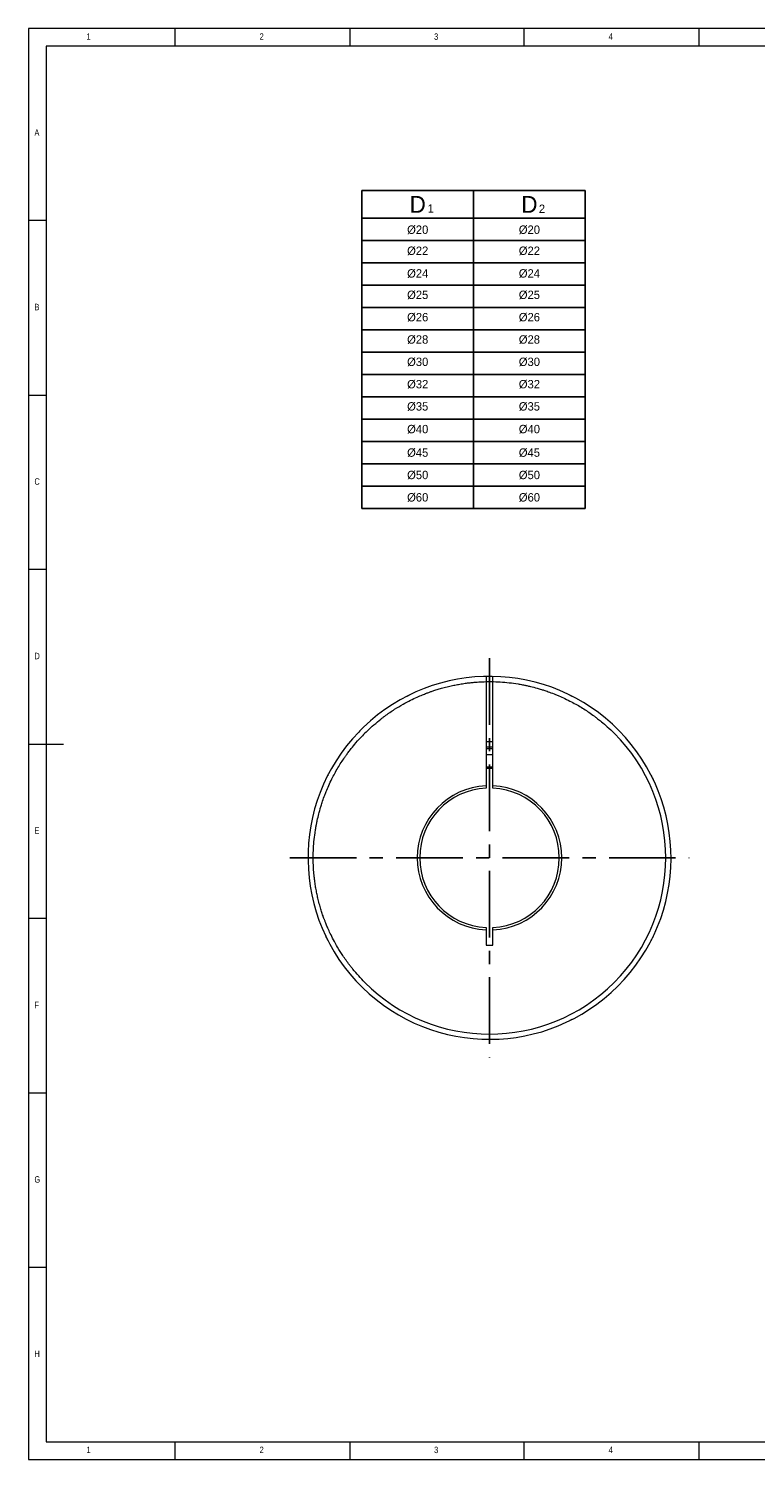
# Model space of a CAD drawing. Header units: millimetres. Extents: x 5 to 589, y 5 to 415.
# Tile 1 of 4: x 5 to 213, y 5 to 415. Entities that reach past the tile are written whole.
import ezdxf

# ---------------------------------------------------------------- set-up
doc = ezdxf.new("R2010")
doc.units = ezdxf.units.MM
doc.header["$LTSCALE"] = 3
doc.linetypes.add('CENTER', pattern=[10.16, 6.35, -1.27, 1.27, -1.27])
doc.styles.add('SLDTEXTSTYLE0', font='TXT', dxfattribs={"width": 0.75})

msp = doc.modelspace()

# ---------------------------------------------------------------- linework, layer by layer
at = {"color": 7, "linetype": 'Continuous', "lineweight": 0}
for p, q in [((589, 415), (5, 415)), ((5, 415), (5, 5)), ((47, 410), (47, 415)), ((97, 415), (97, 410)), ((147, 410), (147, 415)), ((197, 415), (197, 410)), ((584, 410), (10, 410)), ((10, 410), (10, 10)), ((10, 360), (5, 360)), ((5, 310), (10, 310)), ((10, 260), (5, 260)), ((5, 210), (15, 210)), ((10, 160), (5, 160)), ((5, 110), (10, 110)), ((10, 60), (5, 60)), ((10, 10), (399.0549, 10)), ((47, 5), (47, 10)), ((97, 10), (97, 5)), ((147, 5), (147, 10)), ((197, 10), (197, 5)), ((5, 5), (589, 5))]:
    msp.add_line(p, q, dxfattribs=at)
for p, q in [((100.4643, 368.6371), (100.4643, 277.4371)), ((100.4643, 368.6371), (164.4643, 368.6371)), ((164.4643, 368.6371), (164.4643, 277.4371)), ((100.4643, 277.4371), (164.4643, 277.4371))]:
    msp.add_line(p, q)
at = {"color": 4}
for p, q in [((132.4643, 368.6371), (132.4643, 277.4371)), ((100.4643, 360.6371), (164.4643, 360.6371))]:
    msp.add_line(p, q, dxfattribs=at)
at = {"color": 1}
for p, q in [((100.4643, 354.2371), (164.4643, 354.2371)), ((100.4643, 347.8371), (164.4643, 347.8371)), ((100.4643, 341.4371), (164.4643, 341.4371)), ((100.4643, 335.0371), (164.4643, 335.0371)), ((100.4643, 328.6371), (164.4643, 328.6371)), ((100.4643, 322.2371), (164.4643, 322.2371)), ((100.4643, 315.8371), (164.4643, 315.8371)), ((100.4643, 309.4371), (164.4643, 309.4371)), ((100.4643, 303.0371), (164.4643, 303.0371)), ((100.4643, 296.6371), (164.4643, 296.6371)), ((100.4643, 290.2371), (164.4643, 290.2371)), ((100.4643, 283.8371), (164.4643, 283.8371))]:
    msp.add_line(p, q, dxfattribs=at)
at = {"color": 1, "linetype": 'CENTER'}
for p, q in [((137.0335, 234.5768), (137.0335, 120.1768)), ((79.8335, 177.3768), (194.2335, 177.3768))]:
    msp.add_line(p, q, dxfattribs=at)
at = {"color": 7, "linetype": 'Continuous', "lineweight": 15}
for p, q in [((136.0335, 229.3672), (136.0335, 227.8669)), ((136.0335, 227.8669), (136.0335, 198.0526)), ((138.0335, 227.8669), (138.0335, 229.3672)), ((138.0335, 198.0526), (138.0335, 227.8669)), ((136.0335, 198.0526), (136.0335, 197.3518)), ((138.0335, 197.3518), (138.0335, 198.0526)), ((136.0335, 157.4018), (136.0335, 156.701)), ((136.0335, 156.701), (136.0335, 152.3768)), ((138.0335, 156.701), (138.0335, 157.4018)), ((138.0335, 152.3768), (138.0335, 156.701)), ((136.0335, 152.3768), (138.0335, 152.3768))]:
    msp.add_line(p, q, dxfattribs=at)
at = {"color": 7, "linetype": 'Continuous', "lineweight": 15, "flags": 128}
for points in [[(160.7456, 223.6449), (160.6043, 223.6769), (160.5571, 223.6719)], [(90.7654, 201.0889), (90.7334, 200.9476), (90.7374, 200.9097)], [(183.3016, 153.6647), (183.3336, 153.806), (183.329, 153.8499)]]:
    msp.add_lwpolyline(points, dxfattribs=at)
at = {"color": 7, "linetype": 'Continuous', "lineweight": 15}
for radius, start, end in [(52, 136.10191, 133.89809), (52, 133.89809, 136.10191), (50.5, 133.865356, 136.158989), (50.5, 225, 45), (33.25, 88.276559, 91.723441), (31.75, 88.19511, 91.80489), (31.25, 88.166222, 91.833778), (29.5, 88.057398, 91.942602), (26, 87.795772, 92.204228), (25.6, 87.761314, 92.238686), (20.7, 92.76899, 267.23101), (20, 92.865984, 267.134016), (20.7, 272.76899, 87.23101), (20, 272.865984, 87.134016)]:
    msp.add_arc((137.0335, 177.3768), radius, start, end, dxfattribs=at)
for points, knots in [([(102.0387, 213.7858), (103.3001, 214.9357), (104.7598, 216.2664), (106.5379, 217.6317), (107.1826, 218.1125), (107.8352, 218.5827), (108.7209, 219.1998), (110.1854, 220.1686), (112.1602, 221.3531), (114.3179, 222.4984), (116.171, 223.3788), (117.6961, 224.0358), (118.8761, 224.5041), (119.6832, 224.8047), (120.146, 224.9703), (120.6638, 225.152), (121.4537, 225.4188), (122.6737, 225.7994), (124.1103, 226.2044), (125.6196, 226.5787), (127.1202, 226.9013), (128.5663, 227.1691), (130.0269, 227.396), (131.3803, 227.5656), (132.8621, 227.7125), (134.5188, 227.8271), (136.1643, 227.8774), (138.8963, 227.8784), (141.8144, 227.7014), (144.7839, 227.2923), (146.2601, 227.0306), (146.9955, 226.8856), (147.3625, 226.8096), (147.5459, 226.7707), (147.6375, 226.751), (147.6833, 226.7411), (147.7062, 226.7362), (147.7176, 226.7337), (147.7233, 226.7324), (147.7262, 226.7318), (147.7276, 226.7315), (147.7283, 226.7313), (147.7287, 226.7313), (147.7289, 226.7312), (147.729, 226.7312), (147.729, 226.7312), (148.0666, 226.6578), (149.0417, 226.4365), (150.4349, 226.0759), (151.802, 225.6744), (152.9924, 225.2947), (154.3507, 224.825), (155.707, 224.3054), (157.1917, 223.6871), (158.7261, 222.9952), (160.4554, 222.1315), (162.116, 221.2203), (163.6535, 220.3042), (165.1574, 219.334), (166.2474, 218.5749), (166.9313, 218.076), (167.2518, 217.8387), (167.6085, 217.5701), (168.0431, 217.2362), (168.5534, 216.8345), (169.4783, 216.0848), (170.9134, 214.8595), (172.0877, 213.7206), (172.7424, 213.0857)], [0, 0, 0, 0, 0.06532081, 0.07558979, 0.08585877, 0.09612776, 0.10639675, 0.12720936, 0.1633778, 0.1945569, 0.22074619, 0.24194525, 0.25815376, 0.26937145, 0.27493728, 0.2769814, 0.29038919, 0.30687508, 0.32592989, 0.34755347, 0.36642872, 0.38471906, 0.40388011, 0.42304101, 0.43695777, 0.46091615, 0.48663782, 0.50000099, 0.5655681, 0.59837717, 0.61478536, 0.62298936, 0.62709132, 0.62914228, 0.63016776, 0.6306805, 0.63093687, 0.63106505, 0.63112914, 0.63116119, 0.63117721, 0.63118522, 0.63118923, 0.63119123, 0.63119223, 0.63119274, 0.63119299, 0.64442712, 0.66949237, 0.68630047, 0.69900316, 0.71735168, 0.74134563, 0.75462501, 0.77895606, 0.80580176, 0.82864939, 0.85149699, 0.87434449, 0.89719182, 0.90236397, 0.90676943, 0.91247069, 0.91946772, 0.92776052, 0.93734909, 0.9650758, 1, 1, 1, 1]), ([(113.3468, 223.6687), (113.3669, 223.679), (113.4081, 223.7), (113.556, 223.7753), (113.8035, 223.9), (114.1503, 224.0718), (114.3958, 224.1905), (114.519, 224.25)], [0, 0, 0, 0, 0.12263123, 0.25111931, 0.50054541, 0.74950898, 1, 1, 1, 1]), ([(159.548, 224.25), (159.6707, 224.1907), (159.9161, 224.0722), (160.2633, 223.9001), (160.511, 223.7753), (160.6589, 223.7), (160.7001, 223.679), (160.7202, 223.6687)], [0, 0, 0, 0, 0.24962009, 0.49934094, 0.74893652, 0.87736596, 1, 1, 1, 1]), ([(101.3246, 141.6679), (100.1499, 142.9063), (98.7906, 144.3394), (97.3904, 146.0901), (96.8969, 146.7251), (96.4139, 147.3683), (95.7793, 148.2416), (94.7816, 149.6867), (93.5582, 151.6379), (92.3703, 153.7726), (91.4533, 155.608), (90.7663, 157.1198), (90.2748, 158.2902), (89.9583, 159.0912), (89.7837, 159.5504), (89.5918, 160.0643), (89.3094, 160.8488), (88.9048, 162.061), (88.4714, 163.4892), (88.0672, 164.9908), (87.715, 166.4848), (87.4187, 167.9253), (87.1628, 169.3811), (86.9665, 170.7308), (86.7903, 172.2095), (86.6429, 173.8635), (86.56, 175.5078), (86.5049, 178.2392), (86.6241, 181.1602), (86.9743, 184.1372), (87.2067, 185.6183), (87.3371, 186.3565), (87.4059, 186.7249), (87.4412, 186.909), (87.459, 187.001), (87.468, 187.0469), (87.4725, 187.0699), (87.4747, 187.0814), (87.4759, 187.0872), (87.4764, 187.09), (87.4767, 187.0915), (87.4769, 187.0922), (87.4769, 187.0926), (87.477, 187.0927), (87.477, 187.0928), (87.477, 187.0929), (87.5436, 187.4319), (87.7456, 188.4112), (88.0786, 189.8112), (88.453, 191.186), (88.809, 192.3837), (89.2517, 193.751), (89.7443, 195.1174), (90.3331, 196.614), (90.9945, 198.1618), (91.8238, 199.9079), (92.7019, 201.5861), (93.5874, 203.1415), (94.5276, 204.6644), (95.265, 205.7691), (95.7502, 206.4628), (95.9812, 206.7879), (96.2426, 207.1499), (96.5678, 207.591), (96.9594, 208.1092), (97.6907, 209.0488), (98.8873, 210.5078), (100.0027, 211.7045), (100.6245, 212.3716)], [0, 0, 0, 0, 0.06532081, 0.07558979, 0.08585877, 0.09612776, 0.10639675, 0.12721145, 0.16338314, 0.19456445, 0.2207549, 0.24195406, 0.25816162, 0.26937731, 0.27494066, 0.27698155, 0.29038916, 0.30687505, 0.32592986, 0.34755346, 0.36642871, 0.38471906, 0.4038801, 0.42304101, 0.43695776, 0.46091615, 0.48663784, 0.50000099, 0.5655681, 0.59837717, 0.61478536, 0.62298936, 0.62709132, 0.62914228, 0.63016776, 0.6306805, 0.63093687, 0.63106505, 0.63112914, 0.63116119, 0.63117721, 0.63118522, 0.63118923, 0.63119123, 0.63119223, 0.63119273, 0.63119298, 0.64442712, 0.66949237, 0.68630047, 0.69900314, 0.71735166, 0.74134562, 0.754625, 0.77895606, 0.80580176, 0.82864939, 0.85149699, 0.87434449, 0.89719182, 0.90236397, 0.90676944, 0.91247069, 0.91946772, 0.92776053, 0.9373491, 0.9650758, 1, 1, 1, 1]), ([(90.1603, 199.8913), (90.2196, 200.014), (90.3382, 200.2594), (90.5102, 200.6066), (90.635, 200.8543), (90.7103, 201.0022), (90.7313, 201.0434), (90.7416, 201.0635)], [0, 0, 0, 0, 0.24962009, 0.49934094, 0.74893652, 0.87736596, 1, 1, 1, 1]), ([(183.3254, 201.0635), (183.3357, 201.0434), (183.3568, 201.0022), (183.432, 200.8543), (183.5567, 200.6068), (183.7286, 200.26), (183.8472, 200.0145), (183.9067, 199.8913)], [0, 0, 0, 0, 0.12263123, 0.251119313, 0.500545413, 0.749508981, 1, 1, 1, 1]), ([(90.7416, 153.6901), (90.7313, 153.7102), (90.7103, 153.7514), (90.635, 153.8993), (90.5103, 154.1468), (90.3385, 154.4936), (90.2198, 154.7391), (90.1603, 154.8623)], [0, 0, 0, 0, 0.12263123, 0.25111931, 0.50054541, 0.74950898, 1, 1, 1, 1]), ([(183.9067, 154.8623), (183.8474, 154.7396), (183.7289, 154.4942), (183.5568, 154.147), (183.432, 153.8993), (183.3567, 153.7514), (183.3357, 153.7102), (183.3254, 153.6901)], [0, 0, 0, 0, 0.24962009, 0.49934094, 0.74893652, 0.87736596, 1, 1, 1, 1]), ([(160.7202, 131.0849), (160.7001, 131.0746), (160.6589, 131.0535), (160.511, 130.9783), (160.2635, 130.8536), (159.9167, 130.6817), (159.6712, 130.5631), (159.548, 130.5036)], [0, 0, 0, 0, 0.12263123, 0.25111931, 0.50054541, 0.74950898, 1, 1, 1, 1])]:
    msp.add_open_spline(points, degree=3, knots=knots, dxfattribs=at)
for points in [[(160.7464, 223.6313), (160.7451, 223.656)], [(160.7472, 223.6144), (160.7464, 223.6313)], [(90.779, 201.0897), (90.7543, 201.0884)], [(90.7959, 201.0905), (90.779, 201.0897)], [(183.2712, 153.6631), (183.288, 153.6639)], [(183.288, 153.6639), (183.3127, 153.6652)], [(113.3198, 131.1391), (113.3207, 131.1223)]]:
    msp.add_open_spline(points, degree=1, dxfattribs=at)

# ---------------------------------------------------------------- texts
at = {"color": 7, "linetype": 'Continuous', "lineweight": 0, "char_height": 1.8521, "attachment_point": 1, "style": 'SLDTEXTSTYLE0'}
for s, insert in [('1', (21.5833, 413.6463)), ('2', (71.1667, 413.6463)), ('3', (121.1667, 413.6463)), ('4', (171.1667, 413.6463)), ('A', (6.6667, 386.1463)), ('B', (6.6667, 336.1463)), ('C', (6.6667, 286.1463)), ('D', (6.6667, 236.1463)), ('E', (6.6667, 186.1463)), ('F', (6.6667, 136.1463)), ('G', (6.6667, 86.1463)), ('H', (6.6667, 36.1463)), ('1', (21.5833, 8.6463)), ('2', (71.1667, 8.6463)), ('3', (121.1667, 8.6463)), ('4', (171.1667, 8.6463))]:
    msp.add_mtext(s, dxfattribs=dict(at, insert=insert))
at = {"color": 0}
for s, insert, char_height, width, attachment_point in [('D', (116.4643, 364.6371), 4.8, 32, 5), ('D', (148.4643, 364.6371), 4.8, 32, 5), ('1', (119.3167, 364.6655), 2.4, 7.2, 1), ('2', (151.1685, 364.5735), 2.4, 3.84, 1), ('%%c20', (116.4643, 357.3401), 2.4, 32, 5), ('%%c20', (148.4643, 357.3401), 2.4, 32, 5), ('%%C22', (116.4643, 351.3009), 2.4, 32, 5), ('%%C22', (148.4643, 351.3009), 2.4, 32, 5), ('%%C24', (116.4643, 344.8078), 2.4, 32, 5), ('%%C24', (148.4643, 344.8078), 2.4, 32, 5), ('%%c25', (116.4643, 338.6755), 2.4, 32, 5), ('%%c25', (148.4643, 338.6755), 2.4, 32, 5), ('%%c26', (116.4643, 332.2755), 2.4, 32, 5), ('%%c26', (148.4643, 332.2755), 2.4, 32, 5), ('%%c28', (116.4643, 325.8755), 2.4, 32, 5), ('%%c28', (148.4643, 325.8755), 2.4, 32, 5), ('%%c30', (116.4643, 319.4755), 2.4, 32, 5), ('%%c30', (148.4643, 319.4755), 2.4, 32, 5), ('%%C32', (116.4643, 313.0641), 2.4, 32, 5), ('%%C32', (148.4643, 313.0641), 2.4, 32, 5), ('%%c35', (116.4643, 306.7027), 2.4, 32, 5), ('%%c35', (148.4643, 306.7027), 2.4, 32, 5), ('%%C40', (116.4643, 300.1983), 2.4, 32, 5), ('%%C40', (148.4643, 300.1983), 2.4, 32, 5), ('%%C45', (116.4643, 293.4647), 2.4, 32, 5), ('%%C45', (148.4643, 293.4647), 2.4, 32, 5), ('%%C50', (116.4643, 287.0517), 2.4, 32, 5), ('%%C50', (148.4643, 287.0517), 2.4, 32, 5), ('%%C60', (116.4643, 280.6386), 2.4, 32, 5), ('%%C60', (148.4643, 280.6386), 2.4, 32, 5)]:
    msp.add_mtext(s, dxfattribs=dict(at, insert=insert, char_height=char_height, width=width, attachment_point=attachment_point))

doc.saveas('drawing.dxf')
